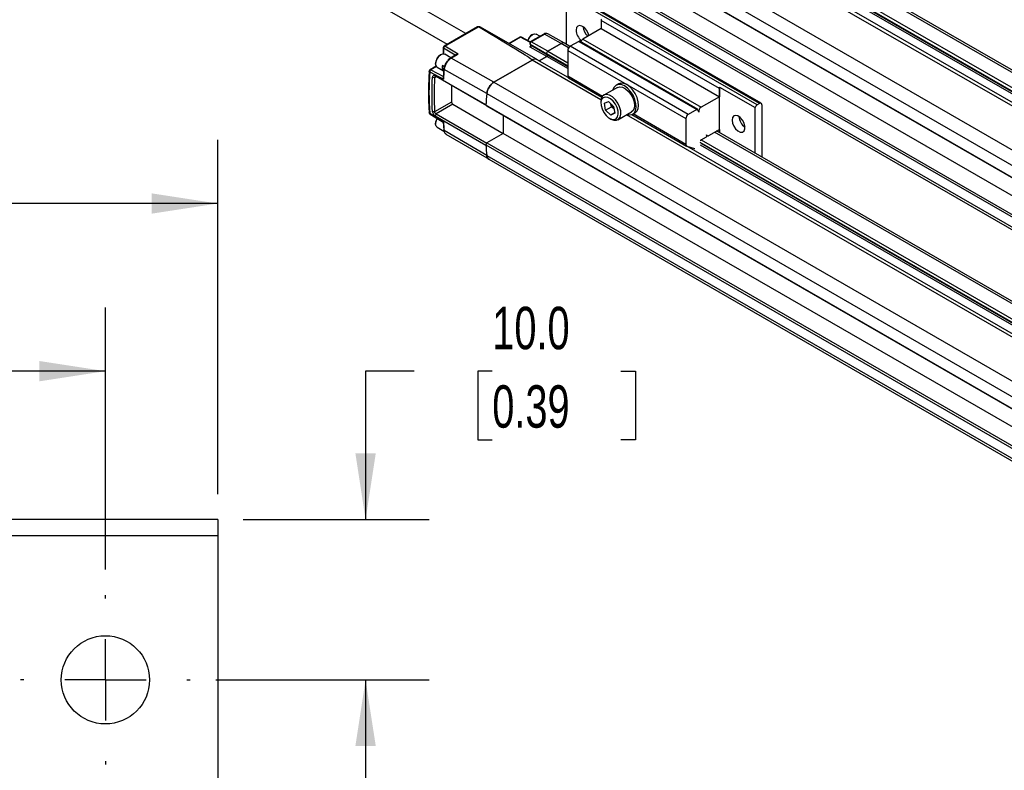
# Model space of a CAD drawing. Header units: millimetres. Extents: x 16 to 683, y 16 to 524.
# Tile 9 of 17: x 238 to 361, y 378 to 471. Entities that reach past the tile are written whole.
import ezdxf

# ---------------------------------------------------------------- set-up
doc = ezdxf.new("R2010")
doc.units = ezdxf.units.MM
doc.header["$LTSCALE"] = 2.5
doc.linetypes.add('CENTERX2', pattern=[20.32, 12.7, -2.54, 2.54, -2.54])
doc.layers.add('CENTER', color=40, linetype='CENTERX2')
doc.layers.add('DIMENSIONS', color=140, linetype='Continuous', lineweight=25)
doc.styles.add('SLDTEXTSTYLE0', font='TXT', dxfattribs={"width": 0.7})
doc.dimstyles.new('SLDDIMSTYLE3', dxfattribs={"dimtxt": 5.39502, "dimasz": 8.255, "dimexe": 0, "dimexo": 0.0625, "dimgap": 1.348755, "dimtad": 0, "dimtih": 1, "dimtoh": 1, "dimlfac": 0.5, "dimrnd": 1e-09, "dimzin": 4, "dimdsep": 46, "dimtxsty": 'SLDTEXTSTYLE0', "dimsah": 1, "dimcen": 0.09, "dimadec": 0, "dimazin": 1, "dimtfac": 1, "dimtmove": 0, "dimatfit": 0, "dimfxl": 0, "dimfrac": 2, "dimtolj": 1, "dimtzin": 12, "dimarcsym": 0})
doc.dimstyles.new('SLDDIMSTYLE5', dxfattribs={"dimtxt": 5.39502, "dimasz": 8.255, "dimexe": 0, "dimexo": 0.0625, "dimgap": 1.348755, "dimtad": 0, "dimtih": 1, "dimtoh": 1, "dimlfac": 0.5, "dimrnd": 1e-09, "dimzin": 4, "dimdsep": 46, "dimtxsty": 'SLDTEXTSTYLE0', "dimsah": 1, "dimcen": 0.09, "dimadec": 0, "dimazin": 1, "dimtfac": 1, "dimtofl": 0, "dimtmove": 0, "dimatfit": 3, "dimfxl": 0, "dimfrac": 2, "dimtolj": 1, "dimtzin": 12, "dimarcsym": 0})

# ---------------------------------------------------------------- blocks, each defined once
blk = doc.blocks.new('_D_5')
at = {"layer": 'DIMENSIONS'}
for p, q in [((287.43, 427.63), (281.36, 427.63)), ((281.36, 427.63), (281.36, 409.11)), ((297.16, 427.63), (295.35, 427.63)), ((295.35, 427.63), (295.35, 419.05)), ((313.19, 427.63), (315, 427.63)), ((315, 427.63), (315, 419.05)), ((295.35, 419.05), (297.16, 419.05)), ((315, 419.05), (313.19, 419.05)), ((266.1, 409.11), (289.3, 409.11)), ((262.68, 389.11), (289.3, 389.11)), ((281.36, 389.11), (281.36, 373.24))]:
    blk.add_line(p, q, dxfattribs=at)
for points in [[(281.36, 409.11), (282.63, 417.37), (280.09, 417.37)], [(281.36, 389.11), (280.09, 380.86), (282.63, 380.86)]]:
    blk.add_solid(points, dxfattribs=at)
at = {"layer": 'DIMENSIONS', "char_height": 5.292, "attachment_point": 1, "style": 'SLDTEXTSTYLE0'}
for s, insert in [('10.0', (297.16, 435.66)), ('0.39', (297.16, 425.87))]:
    blk.add_mtext(s, dxfattribs=dict(at, insert=insert))
blk = doc.blocks.new('_D_7')
at = {"layer": 'DIMENSIONS'}
for p, q in [((116.93, 402.87), (116.93, 435.57)), ((248.93, 402.87), (248.93, 435.57)), ((116.93, 427.63), (165.88, 427.63)), ((173.19, 427.63), (171.38, 427.63)), ((171.38, 427.63), (171.38, 419.05)), ((189.22, 427.63), (191.03, 427.63)), ((191.03, 427.63), (191.03, 419.05)), ((248.93, 427.63), (196.53, 427.63)), ((171.38, 419.05), (173.19, 419.05)), ((191.03, 419.05), (189.22, 419.05))]:
    blk.add_line(p, q, dxfattribs=at)
for points in [[(116.93, 427.63), (125.18, 426.36), (125.18, 428.9)], [(248.93, 427.63), (240.67, 428.9), (240.67, 426.36)]]:
    blk.add_solid(points, dxfattribs=at)
at = {"layer": 'DIMENSIONS', "char_height": 5.292, "attachment_point": 1, "style": 'SLDTEXTSTYLE0'}
for s, insert in [('66.0', (173.19, 435.66)), ('2.60', (173.19, 425.87))]:
    blk.add_mtext(s, dxfattribs=dict(at, insert=insert))
blk = doc.blocks.new('_D_8')
at = {"layer": 'DIMENSIONS'}
for p, q in [((102.93, 412.29), (102.93, 456.49)), ((262.93, 412.29), (262.93, 456.49)), ((102.93, 448.55), (165.88, 448.55)), ((173.19, 448.55), (171.38, 448.55)), ((171.38, 448.55), (171.38, 439.98)), ((189.22, 448.55), (191.03, 448.55)), ((191.03, 448.55), (191.03, 439.98)), ((262.93, 448.55), (196.53, 448.55)), ((171.38, 439.98), (173.19, 439.98)), ((191.03, 439.98), (189.22, 439.98))]:
    blk.add_line(p, q, dxfattribs=at)
for points in [[(102.93, 448.55), (111.18, 447.28), (111.18, 449.82)], [(262.93, 448.55), (254.67, 449.82), (254.67, 447.28)]]:
    blk.add_solid(points, dxfattribs=at)
at = {"layer": 'DIMENSIONS', "char_height": 5.292, "attachment_point": 1, "style": 'SLDTEXTSTYLE0'}
for s, insert in [('80.0', (173.19, 456.58)), ('3.15', (173.19, 446.8))]:
    blk.add_mtext(s, dxfattribs=dict(at, insert=insert))
blk = doc.blocks.new('SW_CENTERMARKSYMBOL_0')
at = {"layer": 'CENTER', "color": 0}
for p, q in [((0, 10.16), (0, 10.58)), ((0, 0), (0, 5.08)), ((-10.16, 0), (-10.58, 0)), ((0, 0), (-5.08, 0)), ((0, 0), (0, -5.08)), ((0, 0), (5.08, 0)), ((10.16, 0), (10.58, 0)), ((0, -10.16), (0, -10.58))]:
    blk.add_line(p, q, dxfattribs=at)

msp = doc.modelspace()

# ---------------------------------------------------------------- linework, layer by layer
for p, q in [((305.733, 497.366), (671.072, 286.46)), ((671.488, 286.501), (306.15, 497.407)), ((303.94, 496.078), (669.278, 285.172)), ((669.407, 285.499), (304.068, 496.405)), ((302.124, 495.282), (667.462, 284.377)), ((668.087, 284.439), (302.749, 495.344)), ((303.962, 495.731), (669.301, 284.826)), ((304.04, 495.927), (669.378, 285.022)), ((662.689, 281.621), (297.35, 492.526)), ((296.472, 491.114), (661.81, 280.209)), ((296.36, 489.668), (661.699, 278.763)), ((296.478, 489.556), (661.816, 278.651)), ((663.868, 275.242), (298.529, 486.147)), ((661.816, 274.057), (296.478, 484.963)), ((661.699, 273.81), (296.36, 484.715)), ((296.472, 483.398), (661.81, 272.493)), ((296.725, 482.938), (662.064, 272.033)), ((293.841, 469.745), (283.782, 475.553)), ((306.352, 474.123), (306.352, 468.439)), ((330.187, 460.862), (306.617, 474.468)), ((330.482, 461.032), (306.912, 474.638)), ((330.69, 461.052), (307.12, 474.659)), ((282.636, 473.568), (291.549, 468.422)), ((325.473, 462.903), (310.742, 471.407)), ((310.742, 471.407), (310.742, 470.386)), ((295.332, 470.606), (291.144, 468.188)), ((291.246, 468.178), (295.435, 470.595)), ((302.569, 466.594), (295.701, 470.559)), ((310.742, 470.386), (308.45, 469.063)), ((310.742, 470.386), (325.473, 461.882)), ((300.58, 469.314), (299.219, 468.528)), ((300.683, 469.305), (299.279, 468.494)), ((301.853, 468.686), (300.683, 469.305)), ((301.896, 468.729), (300.782, 469.318)), ((300.782, 469.318), (300.784, 469.317)), ((303.566, 469.695), (301.9, 468.733)), ((302.005, 468.724), (303.669, 469.685)), ((302.175, 469.633), (302.109, 469.594)), ((303.092, 469.421), (302.644, 469.679)), ((305.733, 468.515), (303.669, 469.685)), ((306.147, 468.557), (304.071, 469.726)), ((308.45, 469.063), (323.182, 460.559)), ((291.039, 468.008), (291.039, 467.228)), ((292.547, 467.043), (291.095, 467.926)), ((291.095, 467.926), (291.095, 467.212)), ((292.896, 467.175), (291.246, 468.178)), ((301.839, 468.491), (301.948, 468.327)), ((301.849, 468.478), (301.892, 468.437)), ((301.892, 468.437), (303.94, 467.226)), ((301.892, 468.437), (301.992, 468.287)), ((303.962, 466.88), (301.899, 468.05)), ((304.04, 467.076), (301.992, 468.287)), ((304.068, 467.553), (302.005, 468.724)), ((305.733, 468.515), (304.068, 467.553)), ((304.068, 467.553), (305.733, 468.515)), ((306.668, 467.975), (305.733, 468.515)), ((306.843, 468.155), (306.15, 468.556)), ((307.931, 468.784), (306.859, 468.165)), ((321.59, 459.661), (306.859, 468.165)), ((307.931, 468.784), (322.662, 460.279)), ((322.766, 460.29), (308.035, 468.794)), ((290.758, 467.124), (290.692, 467.086)), ((291.041, 467.214), (291.039, 467.228)), ((291.998, 466.726), (291.227, 467.17)), ((291.701, 466.504), (291.635, 466.452)), ((291.934, 466.689), (291.701, 466.504)), ((292.694, 467.127), (291.934, 466.689)), ((292.037, 466.679), (292.896, 467.175)), ((297.347, 463.673), (292.037, 466.679)), ((302.749, 466.493), (302.534, 466.617)), ((306.612, 464.263), (302.749, 466.493)), ((303.962, 466.88), (303.02, 466.336)), ((303.02, 466.336), (303.962, 466.88)), ((303.94, 467.226), (304.04, 467.076)), ((303.94, 467.226), (304.04, 467.076)), ((306.564, 465.711), (303.94, 467.226)), ((306.564, 465.378), (303.962, 466.88)), ((306.564, 465.619), (304.04, 467.076)), ((304.068, 467.553), (306.564, 466.113)), ((306.564, 467.654), (321.295, 459.15)), ((306.564, 467.654), (306.564, 464.421)), ((290.146, 465.681), (289.396, 465.247)), ((290.188, 465.64), (289.495, 465.24)), ((290.096, 466.052), (290.096, 465.976)), ((290.146, 465.681), (290.159, 465.686)), ((290.29, 465.547), (291.079, 465.091)), ((291.181, 465.62), (290.945, 465.756)), ((291.107, 465.382), (290.945, 465.288)), ((290.945, 465.288), (291.088, 465.206)), ((291.099, 465.349), (291.016, 464.292)), ((291.124, 465.456), (291.099, 465.347)), ((296.469, 462.262), (291.16, 465.265)), ((297.347, 463.673), (302.124, 466.431)), ((302.124, 466.431), (297.35, 463.675)), ((310.709, 461.475), (302.124, 466.431)), ((289.353, 464.995), (291.067, 464.081)), ((289.495, 465.24), (291.066, 464.401)), ((289.709, 464.315), (289.974, 464.29)), ((289.974, 464.29), (290.142, 464.386)), ((296.36, 460.868), (290.023, 464.499)), ((290.141, 464.387), (290.023, 464.499)), ((296.478, 460.756), (290.141, 464.387)), ((310.891, 461.923), (306.564, 464.421)), ((306.65, 464.231), (310.822, 461.822)), ((292.077, 463.278), (292.077, 461.2)), ((297.35, 463.675), (662.689, 252.77)), ((312.75, 463.044), (311.06, 462.069)), ((312.888, 463.485), (312.593, 463.315)), ((325.473, 462.903), (325.473, 461.882)), ((325.503, 463.068), (329.922, 460.517)), ((325.503, 457.384), (325.503, 463.068)), ((296.472, 462.263), (661.81, 251.358)), ((325.473, 461.882), (323.182, 460.559)), ((292.077, 461.2), (289.974, 459.986)), ((292.224, 460.945), (290.141, 459.743)), ((292.224, 460.945), (298.515, 457.288)), ((296.363, 460.866), (296.36, 460.868)), ((661.699, 249.912), (296.36, 460.817)), ((296.36, 460.817), (296.478, 460.705)), ((661.816, 249.799), (296.478, 460.705)), ((310.694, 461.258), (310.694, 461.066)), ((311.132, 461.055), (311.637, 461.29)), ((311.273, 460.205), (311.132, 461.055)), ((311.273, 460.205), (312.01, 460.63)), ((311.637, 461.29), (312.284, 460.674)), ((312.01, 460.63), (311.95, 460.992)), ((312.345, 460.312), (312.01, 460.63)), ((312.284, 460.674), (312.426, 459.823)), ((329.922, 454.832), (329.922, 460.517)), ((330.482, 461.032), (330.187, 460.862)), ((330.776, 460.862), (330.776, 454.339)), ((291.067, 458.735), (289.353, 459.788)), ((289.393, 459.707), (289.391, 459.708)), ((289.393, 459.707), (291.014, 458.711)), ((289.974, 459.986), (289.709, 459.994)), ((290.141, 459.743), (290.023, 459.495)), ((290.023, 459.495), (296.36, 455.813)), ((290.141, 459.743), (296.478, 456.061)), ((298.529, 459.52), (298.529, 457.296)), ((311.921, 459.589), (311.273, 460.205)), ((311.779, 459.186), (311.946, 459.09)), ((312.417, 459.876), (311.921, 459.589)), ((312.426, 459.823), (311.921, 459.589)), ((312.831, 459.002), (314.52, 459.977)), ((643.008, 269.643), (313.912, 459.626)), ((314.572, 459.657), (321.382, 455.726)), ((314.677, 459.707), (314.971, 459.877)), ((321.295, 455.917), (314.704, 459.722)), ((321.295, 459.15), (321.295, 455.917)), ((322.662, 460.279), (321.59, 459.661)), ((322.902, 459.951), (322.802, 460.243)), ((290.096, 458.567), (290.096, 458.491)), ((290.29, 458.062), (291.132, 457.575)), ((291.015, 458.712), (291.099, 457.741)), ((296.469, 454.545), (291.16, 457.659)), ((291.374, 457.22), (296.754, 454.067)), ((298.529, 457.296), (296.478, 456.112)), ((663.868, 246.391), (298.529, 457.296)), ((323.194, 456.504), (323.854, 456.885)), ((323.91, 457.006), (323.874, 457.11)), ((323.896, 457.046), (323.946, 457.017)), ((324.154, 457.038), (325.473, 457.799)), ((646.617, 271.726), (324.884, 457.459)), ((646.861, 271.867), (325.128, 457.6)), ((325.473, 457.799), (325.473, 457.401)), ((296.478, 456.112), (296.36, 455.864)), ((296.36, 455.864), (661.699, 244.959)), ((296.36, 455.813), (296.363, 455.819)), ((296.478, 456.112), (661.816, 245.206)), ((321.412, 455.713), (322.383, 455.424)), ((643.374, 269.854), (321.432, 455.707)), ((644.605, 270.564), (323.09, 456.171)), ((644.316, 270.398), (323.113, 455.824)), ((644.525, 270.518), (323.19, 456.021)), ((323.201, 456.508), (644.953, 270.765)), ((296.472, 454.547), (661.81, 243.641)), ((296.725, 454.087), (662.064, 243.182)), ((262.927, 409.113), (102.927, 409.113)), ((262.927, 409.113), (262.927, 407.113)), ((102.927, 407.113), (262.927, 407.113)), ((262.927, 407.113), (262.927, 327.113))]:
    msp.add_line(p, q)
at = {"flags": 128}
for points in [[(309.2, 469.496), (309.103, 469.817), (308.902, 470.187), (308.636, 470.494), (308.339, 470.697), (308.053, 470.768), (307.815, 470.698), (307.659, 470.497), (307.604, 470.19)], [(301.591, 468.89), (301.707, 469.138), (301.922, 469.428), (302.175, 469.633), (302.429, 469.721), (302.644, 469.679)], [(301.948, 468.327), (301.966, 468.306), (301.992, 468.287)], [(290.29, 465.547), (290.29, 465.547), (290.146, 465.712), (290.096, 465.976), (290.146, 466.298), (290.29, 466.629), (290.505, 466.919), (290.759, 467.124), (291.012, 467.212), (291.227, 467.17)], [(315.076, 461.034), (314.94, 461.548), (314.706, 462.06), (314.394, 462.531), (314.025, 462.926), (313.628, 463.216), (313.23, 463.38), (312.863, 463.405), (312.553, 463.29), (312.324, 463.043), (312.201, 462.728)], [(312.75, 463.044), (312.753, 463.046), (313.047, 463.127), (313.392, 463.069), (313.758, 462.879), (314.114, 462.571), (314.428, 462.172), (314.675, 461.717), (314.832, 461.244), (314.887, 460.794), (314.835, 460.405), (314.68, 460.111), (314.52, 459.977)], [(314.971, 459.877), (315.177, 460.055), (315.339, 460.373), (315.402, 460.783), (315.361, 461.256), (315.219, 461.759), (314.986, 462.257), (314.678, 462.714), (314.318, 463.098), (313.93, 463.382), (313.542, 463.546), (313.181, 463.578), (312.888, 463.485)], [(313.17, 460.13), (313.039, 460.609), (312.811, 461.082), (312.505, 461.506), (312.15, 461.844), (311.777, 462.066), (311.419, 462.152), (311.107, 462.094), (310.871, 461.897), (310.729, 461.58), (310.694, 461.258)], [(312.84, 460.088), (312.718, 460.524), (312.505, 460.952), (312.22, 461.33), (311.892, 461.62), (311.553, 461.795), (311.236, 461.838), (310.972, 461.743), (310.787, 461.521), (310.7, 461.193), (310.717, 460.791), (310.839, 460.354), (311.053, 459.926), (311.338, 459.549), (311.666, 459.258), (312.005, 459.083), (312.322, 459.041), (312.586, 459.135), (312.77, 459.358), (312.858, 459.686), (312.84, 460.088)], [(313.972, 459.66), (314.229, 459.611), (314.57, 459.657), (314.843, 459.84), (315.026, 460.147), (315.105, 460.555), (315.076, 461.034)], [(290.29, 458.062), (290.153, 458.213), (290.096, 458.471), (290.14, 458.791), (290.278, 459.123), (290.295, 459.153)], [(311.946, 459.09), (312.298, 458.945), (312.636, 458.931), (312.913, 459.059), (313.105, 459.319), (313.193, 459.687), (313.17, 460.13)], [(322.802, 460.243), (322.793, 460.263), (322.781, 460.278), (322.766, 460.29), (322.748, 460.297), (322.729, 460.299), (322.707, 460.297), (322.685, 460.291), (322.662, 460.279)], [(327.049, 458.965), (327.104, 458.595), (327.261, 458.212), (327.498, 457.868), (327.785, 457.608), (328.081, 457.469), (328.348, 457.468), (328.548, 457.607), (328.656, 457.865), (328.656, 458.209), (328.548, 458.592), (328.348, 458.962), (328.081, 459.269), (327.785, 459.472), (327.498, 459.543), (327.261, 459.473), (327.104, 459.271), (327.049, 458.965)], [(323.874, 457.11), (323.892, 457.071), (323.916, 457.04), (323.946, 457.017), (323.981, 457.003), (324.021, 456.998), (324.063, 457.002), (324.108, 457.015), (324.154, 457.038)], [(322.383, 455.424), (322.403, 455.42), (322.411, 455.419)]]:
    msp.add_lwpolyline(points, dxfattribs=at)
msp.add_circle((248.927, 389.113), 5.5)
for centre, radius, start, end in [((311.265, 471.399), 0.523, 160.66478, 179.12399), ((295.505, 470.109), 0.491, 66.54211, 98.23503), ((309.395, 470.282), 1.794, 182.92501, 231.09175), ((310.27, 470.788), 1.817, 184.96952, 228.74245), ((300.684, 469.134), 0.208, 62.13942, 119.99731), ((300.623, 469.219), 0.104, 54.88667, 114.47433), ((300.744, 469.225), 0.0998, 67.78908, 127.61016), ((302.824, 468.49), 1.316, 122.8999, 161.85246), ((303.61, 469.6), 0.104, 54.88667, 114.47433), ((303.906, 469.354), 0.407, 66.21109, 125.57229), ((308.803, 468.518), 0.649, 122.85909, 162.90307), ((291.248, 468.008), 0.208, 119.939, 180), ((291.383, 467.918), 0.288, 147.95872, 178.43414), ((291.394, 467.925), 0.294, 120.15438, 150.21974), ((301.802, 468.225), 0.2, 299.01799, 18.00011), ((305.977, 468.174), 0.419, 65.69288, 125.61758), ((305.978, 468.173), 0.42, 66.21109, 125.57229), ((307.204, 467.625), 0.64, 122.60548, 177.39452), ((307.991, 468.701), 0.102, 64.88371, 126.42675), ((291.391, 465.993), 1.297, 122.6112, 177.39417), ((302.489, 465.928), 0.622, 65.30813, 126.00233), ((302.489, 465.929), 0.621, 65.26199, 126.04847), ((304.202, 467.312), 0.276, 119.01799, 198.00011), ((304.202, 467.312), 0.276, 119.01799, 198.00011), ((303.882, 467.025), 0.166, 299.01799, 18.00011), ((303.882, 467.025), 0.166, 299.01799, 18.00011), ((291.787, 465.522), 0.874, 164.46978, 195.53031), ((335.969, 461.128), 44.999, 174.72521, 176.23769), ((291.547, 465.622), 0.413, 177.29311, 208.34789), ((328.526, 462.392), 39.259, 176.1973, 183.8027), ((289.5, 465.067), 0.208, 119.9914, 180), ((289.662, 464.977), 0.31, 149.15561, 176.66289), ((289.646, 464.998), 0.285, 122.02664, 151.10733), ((329.026, 462.138), 39.111, 176.84597, 183.15403), ((306.778, 464.403), 0.215, 175.151, 233.53682), ((298.406, 462.039), 1.947, 122.8418, 173.39588), ((325.996, 462.895), 0.523, 160.66478, 179.12399), ((341.149, 458.079), 44.873, 174.64964, 176.50193), ((341.192, 458.074), 44.918, 174.65031, 176.43277), ((292.397, 461.214), 0.32, 182.61517, 237.26936), ((313.24, 461.283), 1.28, 195.67994, 224.90898), ((323.487, 460.05), 0.593, 120.93057, 189.67381), ((330.537, 460.318), 0.646, 122.76829, 162.14054), ((330.597, 460.891), 0.182, 350.78596, 129.20329), ((289.5, 459.886), 0.208, 180, 238.43265), ((289.445, 459.783), 0.0923, 176.82514, 233.94901), ((291.361, 458.512), 1.266, 148.96934, 177.47989), ((321.935, 459.121), 0.64, 122.60548, 177.39452), ((329.644, 459.527), 1.743, 184.0169, 235.97772), ((324.82, 461.128), 33.838, 184.05554, 185.88458), ((323.793, 456.986), 0.119, 300.93057, 9.67381), ((330.24, 458.079), 33.953, 183.74083, 185.9716), ((330.196, 458.074), 33.911, 183.82256, 185.97243), ((321.487, 455.891), 0.193, 172.39468, 247.20096), ((323.299, 456.341), 0.194, 122.68359, 169.49263), ((297.04, 454.56), 0.569, 181.34683, 236.33492)]:
    msp.add_arc(centre, radius, start, end)
msp.add_ellipse((200.817, 523.893), major_axis=(101.309, -57.459), ratio=0.0075565, start_param=6.2787444, end_param=6.6529922)
for points, knots in [([(295.435, 470.595), (295.426, 470.599), (295.407, 470.609), (295.366, 470.617), (295.34, 470.607), (295.323, 470.6)], [0, 0, 0, 0, 0.2253579, 0.5087206, 1, 1, 1, 1]), ([(295.689, 470.565), (295.633, 470.585), (295.526, 470.624), (295.41, 470.616), (295.353, 470.612)], [0, 0, 0, 0, 0.5186402, 1, 1, 1, 1]), ([(295.701, 470.559), (295.68, 470.571), (295.659, 470.582), (295.636, 470.578), (295.635, 470.578)], [0, 0, 0, 0, 0.96817368, 1, 1, 1, 1]), ([(304.07, 469.723), (304.066, 469.727), (304.014, 469.772), (303.873, 469.788), (303.706, 469.766), (303.607, 469.715), (303.566, 469.695)], [0, 0, 0, 0, 0.0297184, 0.3966209, 0.7550437, 1, 1, 1, 1]), ([(291.04, 468.008), (291.042, 467.993), (291.047, 467.962), (291.079, 467.938), (291.095, 467.926)], [0, 0, 0, 0, 0.4888864, 1, 1, 1, 1]), ([(291.246, 468.178), (291.227, 468.187), (291.189, 468.204), (291.159, 468.193), (291.144, 468.188)], [0, 0, 0, 0, 0.5040122, 1, 1, 1, 1]), ([(301.906, 468.736), (301.897, 468.73), (301.877, 468.717), (301.852, 468.689), (301.832, 468.652), (301.82, 468.61), (301.818, 468.565), (301.826, 468.523), (301.841, 468.487), (301.855, 468.469), (301.862, 468.46)], [0, 0, 0, 0, 0.1071773, 0.2281378, 0.3599, 0.497516, 0.6349496, 0.7667842, 0.8891695, 1, 1, 1, 1]), ([(302.005, 468.724), (301.986, 468.713), (301.965, 468.696), (301.925, 468.649), (301.906, 468.618), (301.881, 468.554), (301.875, 468.522), (301.876, 468.47), (301.883, 468.45), (301.892, 468.437)], [0, 0, 0, 0, 0.25, 0.25, 0.5, 0.5, 0.75, 0.75, 1, 1, 1, 1]), ([(301.899, 468.05), (301.899, 468.051), (301.894, 468.087), (301.882, 468.136), (301.908, 468.181), (301.914, 468.192)], [0, 0, 0, 0, 0.0074776, 0.7570103, 1, 1, 1, 1]), ([(302.005, 468.724), (301.993, 468.73), (301.971, 468.74), (301.936, 468.747), (301.917, 468.74), (301.906, 468.736)], [0, 0, 0, 0, 0.30163984, 0.57000658, 1, 1, 1, 1]), ([(301.944, 468.335), (301.944, 468.335), (301.943, 468.338), (301.946, 468.327), (301.945, 468.299), (301.936, 468.255), (301.923, 468.217), (301.911, 468.197), (301.91, 468.194)], [0, 0, 0, 0, 0.02859368, 0.24940466, 0.47028559, 0.70075542, 0.95530221, 1, 1, 1, 1]), ([(292.037, 466.679), (292.02, 466.669), (291.984, 466.647), (291.929, 466.61), (291.873, 466.567), (291.815, 466.519), (291.756, 466.464), (291.696, 466.404), (291.636, 466.337), (291.577, 466.264), (291.518, 466.185), (291.461, 466.1), (291.406, 466.009), (291.354, 465.913), (291.307, 465.812), (291.264, 465.707), (291.227, 465.598), (291.196, 465.487), (291.173, 465.375), (291.164, 465.302), (291.16, 465.265)], [0, 0, 0, 0, 0.0408232, 0.0833966, 0.1277017, 0.1737312, 0.2214897, 0.270983, 0.3222123, 0.3751746, 0.4298689, 0.4862948, 0.5444519, 0.604341, 0.6659611, 0.7293112, 0.7943855, 0.8611896, 0.9297388, 1, 1, 1, 1]), ([(292.037, 466.679), (292.018, 466.688), (291.979, 466.705), (291.949, 466.694), (291.934, 466.689)], [0, 0, 0, 0, 0.5019489, 1, 1, 1, 1]), ([(292.694, 467.126), (292.721, 467.139), (292.782, 467.169), (292.854, 467.173), (292.896, 467.175)], [0, 0, 0, 0, 0.4295482, 1, 1, 1, 1]), ([(291.16, 465.265), (291.144, 465.277), (291.111, 465.301), (291.094, 465.332), (291.1, 465.346), (291.1, 465.347)], [0, 0, 0, 0, 0.481279, 0.9625581, 1, 1, 1, 1]), ([(291.552, 466.304), (291.538, 466.289), (291.51, 466.259), (291.471, 466.211), (291.435, 466.164), (291.402, 466.117), (291.373, 466.071), (291.346, 466.026), (291.321, 465.983), (291.3, 465.941), (291.281, 465.902), (291.264, 465.864), (291.249, 465.829), (291.236, 465.796), (291.224, 465.766), (291.215, 465.737), (291.206, 465.712), (291.199, 465.689), (291.193, 465.668), (291.188, 465.65), (291.184, 465.634), (291.182, 465.624), (291.181, 465.62)], [0, 0, 0, 0, 0.08166109, 0.15999022, 0.23498723, 0.30665195, 0.37498426, 0.439984, 0.50165105, 0.55998528, 0.61498657, 0.66665481, 0.71498989, 0.75999173, 0.80166022, 0.83999529, 0.87499685, 0.90666484, 0.9349992, 0.95999987, 0.98166682, 1, 1, 1, 1]), ([(289.292, 465.08), (289.272, 464.734), (289.215, 463.728), (289.193, 462.134), (289.235, 460.756), (289.282, 460.023), (289.292, 459.871)], [0, 0, 0, 0, 0.1934646, 0.561065, 0.909371, 1, 1, 1, 1]), ([(289.353, 464.995), (289.347, 464.999), (289.335, 465.006), (289.321, 465.018), (289.307, 465.034), (289.295, 465.053), (289.293, 465.068), (289.292, 465.076)], [0, 0, 0, 0, 0.15851705, 0.31688723, 0.48023136, 0.72862867, 1, 1, 1, 1]), ([(289.495, 465.24), (289.476, 465.248), (289.439, 465.264), (289.41, 465.252), (289.396, 465.247)], [0, 0, 0, 0, 0.5124203, 1, 1, 1, 1]), ([(290.023, 464.499), (289.986, 464.521), (289.948, 464.534), (289.875, 464.54), (289.839, 464.533), (289.78, 464.498), (289.756, 464.471), (289.721, 464.402), (289.712, 464.361), (289.709, 464.315)], [0, 0, 0, 0, 0.25, 0.25, 0.5, 0.5, 0.75, 0.75, 1, 1, 1, 1]), ([(289.974, 464.29), (289.977, 464.313), (289.983, 464.334), (290.002, 464.37), (290.016, 464.384), (290.047, 464.402), (290.066, 464.406), (290.103, 464.404), (290.123, 464.397), (290.141, 464.387)], [0, 0, 0, 0, 0.25, 0.25, 0.5, 0.5, 0.75, 0.75, 1, 1, 1, 1]), ([(291.067, 464.081), (291.051, 464.116), (291.023, 464.181), (291.008, 464.256), (291.015, 464.288), (291.016, 464.292)], [0, 0, 0, 0, 0.5101773, 0.9452527, 1, 1, 1, 1]), ([(296.469, 462.262), (296.475, 462.327), (296.486, 462.394), (296.517, 462.53), (296.537, 462.599), (296.587, 462.739), (296.616, 462.807), (296.681, 462.943), (296.718, 463.01), (296.799, 463.139), (296.842, 463.2), (296.933, 463.317), (296.982, 463.373), (297.082, 463.475), (297.133, 463.522), (297.239, 463.605), (297.293, 463.642), (297.347, 463.673)], [0, 0, 0, 0, 0.125, 0.125, 0.25, 0.25, 0.375, 0.375, 0.5, 0.5, 0.625, 0.625, 0.75, 0.75, 0.875, 0.875, 1, 1, 1, 1]), ([(289.353, 459.788), (289.336, 459.8), (289.302, 459.824), (289.296, 459.856), (289.294, 459.871)], [0, 0, 0, 0, 0.5275159, 1, 1, 1, 1]), ([(289.709, 459.994), (289.712, 459.952), (289.721, 459.905), (289.756, 459.808), (289.78, 459.758), (289.839, 459.664), (289.875, 459.62), (289.948, 459.546), (289.986, 459.517), (290.023, 459.495)], [0, 0, 0, 0, 0.25, 0.25, 0.5, 0.5, 0.75, 0.75, 1, 1, 1, 1]), ([(290.141, 459.743), (290.123, 459.753), (290.103, 459.768), (290.066, 459.804), (290.047, 459.826), (290.016, 459.871), (290.002, 459.896), (289.983, 459.943), (289.977, 459.965), (289.974, 459.986)], [0, 0, 0, 0, 0.25, 0.25, 0.5, 0.5, 0.75, 0.75, 1, 1, 1, 1]), ([(291.067, 458.735), (291.058, 458.73), (291.042, 458.722), (291.03, 458.716), (291.019, 458.711), (291.017, 458.712), (291.016, 458.713)], [0, 0, 0, 0, 0.3058882, 0.559121, 0.5903676, 1, 1, 1, 1]), ([(291.099, 457.744), (291.108, 457.684), (291.127, 457.564), (291.196, 457.409), (291.292, 457.28), (291.376, 457.223), (291.418, 457.194)], [0, 0, 0, 0, 0.245631, 0.4952145, 0.7471892, 1, 1, 1, 1]), ([(291.16, 457.659), (291.144, 457.67), (291.111, 457.693), (291.104, 457.725), (291.101, 457.741)], [0, 0, 0, 0, 0.510008, 1, 1, 1, 1]), ([(291.422, 457.219), (291.372, 457.244), (291.277, 457.293), (291.196, 457.458), (291.172, 457.59), (291.16, 457.659)], [0, 0, 0, 0, 0.343511, 0.662582, 1, 1, 1, 1]), ([(296.763, 454.075), (296.704, 454.108), (296.573, 454.182), (296.493, 454.374), (296.474, 454.512), (296.469, 454.545)], [0, 0, 0, 0, 0.3888434, 0.8516227, 1, 1, 1, 1])]:
    msp.add_open_spline(points, degree=3, knots=knots)
for points in [[(291.552, 466.303), (291.567, 466.32), (291.582, 466.337), (291.598, 466.352)], [(289.709, 459.994), (289.63, 461.387), (289.63, 462.831), (289.709, 464.315)]]:
    msp.add_open_spline(points, degree=3)

# ---------------------------------------------------------------- block references
at = {"layer": 'CENTER'}
msp.add_blockref('SW_CENTERMARKSYMBOL_0', (248.927, 389.113), dxfattribs=at)

# ---------------------------------------------------------------- dimensions: what is measured, and where the dimension line sits
at = {"layer": 'DIMENSIONS'}
for base, p1, p2, picture, middle in [((102.927, 448.551), (262.927, 409.113), (102.927, 409.113), '_D_8', (181.206, 448.551)), ((116.927, 427.628), (248.927, 399.693), (116.927, 399.693), '_D_7', (181.206, 427.628))]:
    dim = msp.add_linear_dim(base=base, p1=p1, p2=p2, dimstyle='SLDDIMSTYLE5', dxfattribs=at)
    dim.commit()
    dim.dimension.update_dxf_attribs({"geometry": picture, "text_midpoint": middle, "dimtype": 160})
dim = msp.add_linear_dim(base=(281.363, 409.113), p1=(259.507, 389.113), p2=(262.927, 409.113), angle=90, dimstyle='SLDDIMSTYLE3', dxfattribs=at)
dim.commit()
dim.dimension.update_dxf_attribs({"geometry": '_D_5', "text_midpoint": (281.363, 427.628), "dimtype": 160})

doc.saveas('drawing.dxf')
